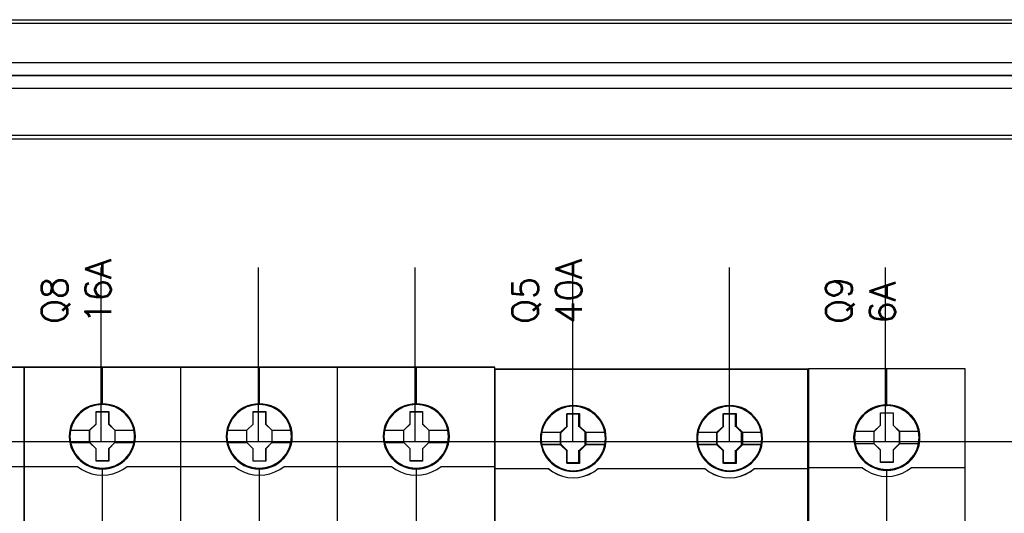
# Model space of a CAD drawing. Extents: x -543332 to -323966, y -9028 to 137422.
# Tile 86 of 250: x -448804 to -447674, y 26090 to 26657. Entities that reach past the tile are written whole.
import ezdxf

# ---------------------------------------------------------------- set-up
doc = ezdxf.new("R2010")
doc.units = 0
doc.header["$MEASUREMENT"] = 0
doc.layers.get('0').update_dxf_attribs({"color": 8})
doc.layers.add('45', color=8, linetype='Continuous')
doc.layers.add('50', color=7, linetype='Continuous')
doc.styles.get("Standard").update_dxf_attribs({"font": 'txt', "bigfont": 'BIGFONT.SHX'})

# ---------------------------------------------------------------- blocks, each defined once
blk = doc.blocks.new('*U1079')
at = {"layer": '50', "color": 7}
blk.add_lwpolyline([(59.825943, -229.100851), (387.918232, -229.100851), (387.918232, -242.79966), (59.825943, -242.79966), (59.825943, -229.100851)], dxfattribs=at)
blk.add_lwpolyline([(60.239505, -229.513961), (387.507321, -229.513961), (387.507321, -242.386551), (60.239505, -242.386551), (60.239505, -229.513961)], close=True, dxfattribs=at)
blk = doc.blocks.new('*U1080')
at = {"layer": '50', "color": 7}
for points in [[(383.999821, -235.501397), (64.001505, -235.501397)], [(67.968952, -234.010496), (379.969373, -234.010496)]]:
    blk.add_lwpolyline(points, dxfattribs=at)
blk = doc.blocks.new('*U1090')
at = {"layer": '50', "color": 7}
for points in [[(64.001505, -235.498748), (383.999821, -235.498748)], [(379.969373, -236.992297), (67.968952, -236.992297)], [(379.969373, -236.992297), (67.968952, -236.992297)], [(61.983887, -277.514077), (386.017439, -277.514077)], [(379.969373, -236.992297), (67.968952, -236.992297)], [(61.983887, -277.514077), (386.017439, -277.514077)], [(151.864631, -277.556447), (151.864631, -257.54713)], [(169.926144, -277.556447), (169.926144, -257.54713)], [(187.900172, -277.556447), (187.900172, -257.54713)], [(205.961684, -277.556447), (205.961684, -257.54713)], [(223.935712, -277.556447), (223.935712, -257.54713)], [(241.848767, -277.556447), (241.848767, -257.54713)]]:
    blk.add_lwpolyline(points, dxfattribs=at)
blk = doc.blocks.new('*D1092')
at = {"layer": '45', "color": 7}
for points in [[(143.039331, -268.997671), (70.962948, -268.997671), (70.962948, -351.066058), (143.039331, -351.066058), (143.039331, -268.997671)], [(143.018122, -269.021504), (70.984156, -269.021504), (70.984156, -351.044873), (143.018122, -351.044873), (143.018122, -269.021504)]]:
    blk.add_lwpolyline(points, close=True, dxfattribs=at)
at = {"layer": '45', "color": 139}
blk.add_lwpolyline([(143.039331, -268.997671), (70.962948, -268.997671), (70.962948, -351.066058), (143.039331, -351.066058), (143.039331, -268.997671)], close=True, dxfattribs=at)
blk.add_lwpolyline([(136.817348, -280.360823), (143.039331, -280.360823)], dxfattribs=at)
blk = doc.blocks.new('*U1093')
at = {"layer": '45', "color": 7}
for points in [[(160.994099, -268.997671), (142.970404, -268.997671), (142.970404, -351.066058), (160.994099, -351.066058), (179.006647, -351.066058), (197.030342, -351.066058), (197.030342, -268.997671), (179.006647, -268.997671), (160.994099, -268.997671)], [(155.777561, -276.92619), (155.75518, -276.473), (155.682441, -276.025336), (155.525772, -275.594252), (155.346721, -275.179749), (155.111717, -274.787352), (154.831951, -274.439169), (154.501826, -274.118619), (154.132535, -273.842284), (153.763243, -273.599108), (153.332402, -273.416727), (152.901562, -273.289612), (152.442745, -273.206711), (151.989523, -273.179078), (151.530706, -273.206711), (151.088675, -273.289612), (150.641049, -273.416727), (150.226995, -273.599108), (149.835322, -273.842284), (149.47722, -274.118619), (149.141501, -274.439169), (148.872925, -274.787352), (148.632326, -275.179749), (148.430894, -275.594252), (148.313392, -276.025336), (148.223867, -276.473), (148.190295, -276.92619), (148.223867, -277.373854), (148.313392, -277.810465), (148.430894, -278.247075), (148.632326, -278.661579), (148.872925, -279.048449), (149.141501, -279.413212), (149.47722, -279.733762), (149.835322, -280.010097), (150.226995, -280.242219), (150.641049, -280.424601), (151.088675, -280.562769), (151.530706, -280.651196), (151.989523, -280.673303), (152.442745, -280.651196), (152.901562, -280.562769), (153.332402, -280.424601), (153.763243, -280.242219), (154.132535, -280.010097), (154.501826, -279.733762), (154.831951, -279.413212), (155.111717, -279.048449), (155.346721, -278.661579), (155.525772, -278.247075), (155.682441, -277.810465), (155.75518, -277.373854), (155.777561, -276.92619)], [(155.777561, -276.92619), (155.75518, -276.473), (155.682441, -276.025336), (155.525772, -275.594252), (155.346721, -275.179749), (155.111717, -274.787352), (154.831951, -274.439169), (154.501826, -274.118619), (154.132535, -273.842284), (153.763243, -273.599108), (153.332402, -273.416727), (152.901562, -273.289612), (152.442745, -273.206711), (151.989523, -273.179078), (151.530706, -273.206711), (151.088675, -273.289612), (150.641049, -273.416727), (150.226995, -273.599108), (149.835322, -273.842284), (149.47722, -274.118619), (149.141501, -274.439169), (148.872925, -274.787352), (148.632326, -275.179749), (148.430894, -275.594252), (148.313392, -276.025336), (148.223867, -276.473), (148.190295, -276.92619), (148.223867, -277.373854), (148.313392, -277.810465), (148.430894, -278.247075), (148.632326, -278.661579), (148.872925, -279.048449), (149.141501, -279.413212), (149.47722, -279.733762), (149.835322, -280.010097), (150.226995, -280.242219), (150.641049, -280.424601), (151.088675, -280.562769), (151.530706, -280.651196), (151.989523, -280.673303), (152.442745, -280.651196), (152.901562, -280.562769), (153.332402, -280.424601), (153.763243, -280.242219), (154.132535, -280.010097), (154.501826, -279.733762), (154.831951, -279.413212), (155.111717, -279.048449), (155.346721, -278.661579), (155.525772, -278.247075), (155.682441, -277.810465), (155.75518, -277.373854), (155.777561, -276.92619)], [(173.788704, -276.931487), (173.766322, -276.478296), (173.69358, -276.030632), (173.536905, -275.599548), (173.357847, -275.185045), (173.122834, -274.792648), (172.843057, -274.444465), (172.51292, -274.123916), (172.149209, -273.842053), (171.774308, -273.604404), (171.343451, -273.422023), (170.912594, -273.294908), (170.453759, -273.212008), (170.00052, -273.184374), (169.54728, -273.212008), (169.099637, -273.294908), (168.651993, -273.422023), (168.237923, -273.604404), (167.846234, -273.842053), (167.488119, -274.123916), (167.152387, -274.444465), (166.889396, -274.792648), (166.643192, -275.185045), (166.447348, -275.599548), (166.324246, -276.030632), (166.234717, -276.478296), (166.206739, -276.931487), (166.234717, -277.379151), (166.324246, -277.815761), (166.447348, -278.252372), (166.643192, -278.666875), (166.889396, -279.053745), (167.152387, -279.418508), (167.488119, -279.739058), (167.846234, -280.015394), (168.237923, -280.247516), (168.651993, -280.429897), (169.099637, -280.568065), (169.54728, -280.656493), (170.00052, -280.678599), (170.453759, -280.656493), (170.912594, -280.568065), (171.343451, -280.429897), (171.774308, -280.247516), (172.149209, -280.015394), (172.51292, -279.739058), (172.843057, -279.418508), (173.122834, -279.053745), (173.357847, -278.666875), (173.536905, -278.252372), (173.69358, -277.815761), (173.766322, -277.379151), (173.788704, -276.931487)], [(173.788704, -276.931487), (173.766322, -276.478296), (173.69358, -276.030632), (173.536905, -275.599548), (173.357847, -275.185045), (173.122834, -274.792648), (172.843057, -274.444465), (172.51292, -274.123916), (172.149209, -273.842053), (171.774308, -273.604404), (171.343451, -273.422023), (170.912594, -273.294908), (170.453759, -273.212008), (170.00052, -273.184374), (169.54728, -273.212008), (169.099637, -273.294908), (168.651993, -273.422023), (168.237923, -273.604404), (167.846234, -273.842053), (167.488119, -274.123916), (167.152387, -274.444465), (166.889396, -274.792648), (166.643192, -275.185045), (166.447348, -275.599548), (166.324246, -276.030632), (166.234717, -276.478296), (166.206739, -276.931487), (166.234717, -277.379151), (166.324246, -277.815761), (166.447348, -278.252372), (166.643192, -278.666875), (166.889396, -279.053745), (167.152387, -279.418508), (167.488119, -279.739058), (167.846234, -280.015394), (168.237923, -280.247516), (168.651993, -280.429897), (169.099637, -280.568065), (169.54728, -280.656493), (170.00052, -280.678599), (170.453759, -280.656493), (170.912594, -280.568065), (171.343451, -280.429897), (171.774308, -280.247516), (172.149209, -280.015394), (172.51292, -279.739058), (172.843057, -279.418508), (173.122834, -279.053745), (173.357847, -278.666875), (173.536905, -278.252372), (173.69358, -277.815761), (173.766322, -277.379151), (173.788704, -276.931487)], [(173.772798, -276.930163), (173.75051, -276.479054), (173.678073, -276.033446), (173.522055, -275.604343), (173.343749, -275.191743), (173.109722, -274.801149), (172.831118, -274.454565), (172.502366, -274.135488), (172.140182, -273.854921), (171.766853, -273.618364), (171.337804, -273.43682), (170.908755, -273.310289), (170.451845, -273.22777), (170.000508, -273.200263), (169.54917, -273.22777), (169.103405, -273.310289), (168.657639, -273.43682), (168.245306, -273.618364), (167.855262, -273.854921), (167.498649, -274.135488), (167.164325, -274.454565), (166.902438, -274.801149), (166.657267, -275.191743), (166.462245, -275.604343), (166.339659, -276.033446), (166.250506, -276.479054), (166.222646, -276.930163), (166.250506, -277.37577), (166.339659, -277.810375), (166.462245, -278.24498), (166.657267, -278.657579), (166.902438, -279.042672), (167.164325, -279.40576), (167.498649, -279.724837), (167.855262, -279.999903), (168.245306, -280.230959), (168.657639, -280.412503), (169.103405, -280.550036), (169.54917, -280.638057), (170.000508, -280.660062), (170.451845, -280.638057), (170.908755, -280.550036), (171.337804, -280.412503), (171.766853, -280.230959), (172.140182, -279.999903), (172.502366, -279.724837), (172.831118, -279.40576), (173.109722, -279.042672), (173.343749, -278.657579), (173.522055, -278.24498), (173.678073, -277.810375), (173.75051, -277.37577), (173.772798, -276.930163)], [(191.8078, -276.92619), (191.785411, -276.473), (191.712646, -276.025336), (191.555922, -275.594252), (191.376809, -275.179749), (191.141723, -274.787352), (190.861859, -274.439169), (190.531619, -274.118619), (190.162198, -273.842284), (189.792777, -273.599108), (189.361787, -273.416727), (188.930796, -273.289612), (188.471818, -273.206711), (188.018438, -273.179078), (187.559461, -273.206711), (187.117275, -273.289612), (186.669493, -273.416727), (186.255294, -273.599108), (185.863484, -273.842284), (185.505258, -274.118619), (185.16942, -274.439169), (184.906348, -274.787352), (184.660068, -275.179749), (184.458565, -275.594252), (184.341022, -276.025336), (184.251466, -276.473), (184.217882, -276.92619), (184.251466, -277.373854), (184.341022, -277.810465), (184.458565, -278.247075), (184.660068, -278.661579), (184.906348, -279.048449), (185.16942, -279.413212), (185.505258, -279.733762), (185.863484, -280.010097), (186.255294, -280.242219), (186.669493, -280.424601), (187.117275, -280.562769), (187.559461, -280.651196), (188.018438, -280.673303), (188.471818, -280.651196), (188.930796, -280.562769), (189.361787, -280.424601), (189.792777, -280.242219), (190.162198, -280.010097), (190.531619, -279.733762), (190.861859, -279.413212), (191.141723, -279.048449), (191.376809, -278.661579), (191.555922, -278.247075), (191.712646, -277.810465), (191.785411, -277.373854), (191.8078, -276.92619)], [(191.8078, -276.92619), (191.785411, -276.473), (191.712646, -276.025336), (191.555922, -275.594252), (191.376809, -275.179749), (191.141723, -274.787352), (190.861859, -274.439169), (190.531619, -274.118619), (190.162198, -273.842284), (189.792777, -273.599108), (189.361787, -273.416727), (188.930796, -273.289612), (188.471818, -273.206711), (188.018438, -273.179078), (187.559461, -273.206711), (187.117275, -273.289612), (186.669493, -273.416727), (186.255294, -273.599108), (185.863484, -273.842284), (185.505258, -274.118619), (185.16942, -274.439169), (184.906348, -274.787352), (184.660068, -275.179749), (184.458565, -275.594252), (184.341022, -276.025336), (184.251466, -276.473), (184.217882, -276.92619), (184.251466, -277.373854), (184.341022, -277.810465), (184.458565, -278.247075), (184.660068, -278.661579), (184.906348, -279.048449), (185.16942, -279.413212), (185.505258, -279.733762), (185.863484, -280.010097), (186.255294, -280.242219), (186.669493, -280.424601), (187.117275, -280.562769), (187.559461, -280.651196), (188.018438, -280.673303), (188.471818, -280.651196), (188.930796, -280.562769), (189.361787, -280.424601), (189.792777, -280.242219), (190.162198, -280.010097), (190.531619, -279.733762), (190.861859, -279.413212), (191.141723, -279.048449), (191.376809, -278.661579), (191.555922, -278.247075), (191.712646, -277.810465), (191.785411, -277.373854), (191.8078, -276.92619)], [(191.789243, -276.924866), (191.766963, -276.473758), (191.694554, -276.02815), (191.538596, -275.599047), (191.360359, -275.186447), (191.126423, -274.795853), (190.847927, -274.449269), (190.519302, -274.130192), (190.151688, -273.855126), (189.784074, -273.613067), (189.35519, -273.431524), (188.926307, -273.304993), (188.469574, -273.222473), (188.018411, -273.194967), (187.561678, -273.222473), (187.121655, -273.304993), (186.676062, -273.431524), (186.263888, -273.613067), (185.873994, -273.855126), (185.51752, -274.130192), (185.183325, -274.449269), (184.921539, -274.795853), (184.676463, -275.186447), (184.475946, -275.599047), (184.358977, -276.02815), (184.269859, -276.473758), (184.236439, -276.924866), (184.269859, -277.370474), (184.358977, -277.805079), (184.475946, -278.239684), (184.676463, -278.652283), (184.921539, -279.037376), (185.183325, -279.400464), (185.51752, -279.719541), (185.873994, -279.994607), (186.263888, -280.225663), (186.676062, -280.407206), (187.121655, -280.54474), (187.561678, -280.632761), (188.018411, -280.654766), (188.469574, -280.632761), (188.926307, -280.54474), (189.35519, -280.407206), (189.784074, -280.225663), (190.151688, -279.994607), (190.519302, -279.719541), (190.847927, -279.400464), (191.126423, -279.037376), (191.360359, -278.652283), (191.538596, -278.239684), (191.694554, -277.805079), (191.766963, -277.370474), (191.789243, -276.924866)], [(151.272889, -274.082092), (152.717195, -274.082092), (152.717195, -275.498726), (153.439347, -276.207043), (153.439347, -277.629211), (152.717195, -278.348596), (152.717195, -279.759696), (151.272889, -279.759696), (151.272889, -278.348596), (150.533811, -277.629211), (150.533811, -276.207043), (151.272889, -275.498726), (151.272889, -274.082092)], [(151.272889, -274.082092), (152.717195, -274.082092), (152.717195, -274.082092), (152.717195, -275.498726), (152.717195, -275.498726), (153.439347, -276.207043), (153.439347, -276.207043), (153.439347, -277.629211), (153.439347, -277.629211), (152.717195, -278.348596), (152.717195, -278.348596), (152.717195, -279.759696), (152.717195, -279.759696), (151.272889, -279.759696), (151.272889, -279.759696), (151.272889, -278.348596), (151.272889, -278.348596), (150.533811, -277.629211), (150.533811, -277.629211), (150.533811, -276.207043), (150.533811, -276.207043), (151.272889, -275.498726), (151.272889, -275.498726), (151.272889, -274.082092), (151.272889, -274.082092)], [(151.282006, -274.097981), (152.707862, -274.097981), (152.707862, -275.506686), (153.42079, -276.211039), (153.42079, -277.625247), (152.707862, -278.340605), (152.707862, -279.743807), (151.282006, -279.743807), (151.282006, -278.340605), (150.552368, -277.625247), (150.552368, -276.211039), (151.282006, -275.506686), (151.282006, -274.097981)], [(169.291396, -274.082092), (170.73455, -274.082092), (170.73455, -275.504201), (171.45049, -276.212488), (171.45049, -277.634597), (170.73455, -278.353951), (170.73455, -279.764992), (169.291396, -279.764992), (169.291396, -278.353951), (168.552907, -277.634597), (168.552907, -276.212488), (169.291396, -275.504201), (169.291396, -274.082092)], [(169.291396, -274.082092), (170.73455, -274.082092), (170.73455, -274.082092), (170.73455, -275.504201), (170.73455, -275.504201), (171.45049, -276.212488), (171.45049, -276.212488), (171.45049, -277.634597), (171.45049, -277.634597), (170.73455, -278.353951), (170.73455, -278.353951), (170.73455, -279.764992), (170.73455, -279.764992), (169.291396, -279.764992), (169.291396, -279.764992), (169.291396, -278.353951), (169.291396, -278.353951), (168.552907, -277.634597), (168.552907, -277.634597), (168.552907, -276.212488), (168.552907, -276.212488), (169.291396, -275.504201), (169.291396, -275.504201), (169.291396, -274.082092), (169.291396, -274.082092)], [(169.299194, -274.097981), (170.726504, -274.097981), (170.726504, -275.512137), (171.434584, -276.216464), (171.434584, -277.63062), (170.726504, -278.345952), (170.726504, -279.749104), (169.299194, -279.749104), (169.299194, -278.345952), (168.568813, -277.63062), (168.568813, -276.216464), (169.299194, -275.512137), (169.299194, -274.097981)], [(187.302203, -274.082092), (188.745357, -274.082092), (188.745357, -275.498726), (189.466935, -276.207043), (189.466935, -277.629211), (188.745357, -278.348596), (188.745357, -279.759696), (187.302203, -279.759696), (187.302203, -278.348596), (186.569352, -277.629211), (186.569352, -276.207043), (187.302203, -275.498726), (187.302203, -274.082092)], [(187.302203, -274.082092), (188.745357, -274.082092), (188.745357, -274.082092), (188.745357, -275.498726), (188.745357, -275.498726), (189.466935, -276.207043), (189.466935, -276.207043), (189.466935, -277.629211), (189.466935, -277.629211), (188.745357, -278.348596), (188.745357, -278.348596), (188.745357, -279.759696), (188.745357, -279.759696), (187.302203, -279.759696), (187.302203, -279.759696), (187.302203, -278.348596), (187.302203, -278.348596), (186.569352, -277.629211), (186.569352, -277.629211), (186.569352, -276.207043), (186.569352, -276.207043), (187.302203, -275.498726), (187.302203, -275.498726), (187.302203, -274.082092), (187.302203, -274.082092)], [(187.310064, -274.097981), (188.737373, -274.097981), (188.737373, -275.506686), (189.451028, -276.211039), (189.451028, -277.625247), (188.737373, -278.340605), (188.737373, -279.743807), (187.310064, -279.743807), (187.310064, -278.340605), (186.585258, -277.625247), (186.585258, -276.211039), (187.310064, -275.506686), (187.310064, -274.097981)]]:
    blk.add_lwpolyline(points, close=True, dxfattribs=at)
at = {"layer": '45', "color": 139}
for points in [[(160.994099, -268.997671), (142.970404, -268.997671), (142.970404, -351.066058), (160.994099, -351.066058), (179.006647, -351.066058), (197.030342, -351.066058), (197.030342, -268.997671), (179.006647, -268.997671), (160.994099, -268.997671)], [(161.001166, -269.016208), (142.988961, -269.016208), (142.988961, -351.05017), (161.001166, -351.05017), (179.002231, -351.05017), (197.014436, -351.05017), (197.014436, -269.016208), (179.002231, -269.016208), (161.001166, -269.016208)], [(155.695379, -276.919455), (155.622603, -276.201061), (155.41547, -275.515823), (155.07398, -274.88032), (154.614929, -274.322183), (154.049512, -273.874568), (153.40572, -273.537476), (152.705946, -273.327483), (151.98378, -273.26117), (151.261614, -273.327483), (150.573036, -273.537476), (149.929245, -273.874568), (149.363828, -274.322183), (148.904776, -274.88032), (148.563287, -275.515823), (148.344957, -276.201061), (148.277779, -276.919455), (148.344957, -277.632323), (148.563287, -278.323087), (148.904776, -278.947538), (149.363828, -279.505675), (149.929245, -279.958816), (150.573036, -280.295909), (151.261614, -280.511427), (151.98378, -280.583266), (152.705946, -280.511427), (153.40572, -280.295909), (154.049512, -279.958816), (154.614929, -279.505675), (155.07398, -278.947538), (155.41547, -278.323087), (155.622603, -277.632323), (155.695379, -276.919455)], [(155.700681, -276.919455), (155.627908, -276.201061), (155.420783, -275.515823), (155.073709, -274.885847), (154.609078, -274.327709), (154.054879, -273.874568), (153.411113, -273.543002), (152.711368, -273.327483), (151.98923, -273.26117), (151.267093, -273.327483), (150.567347, -273.543002), (149.929179, -273.874568), (149.369382, -274.327709), (148.899153, -274.885847), (148.557677, -275.515823), (148.350552, -276.201061), (148.277779, -276.919455), (148.350552, -277.632323), (148.557677, -278.323087), (148.899153, -278.953064), (149.369382, -279.511201), (149.929179, -279.964342), (150.567347, -280.301435), (151.267093, -280.511427), (151.98923, -280.583266), (152.711368, -280.511427), (153.411113, -280.301435), (154.054879, -279.964342), (154.609078, -279.511201), (155.073709, -278.953064), (155.420783, -278.323087), (155.627908, -277.632323), (155.700681, -276.919455)], [(173.711824, -276.919455), (173.633481, -276.201061), (173.42643, -275.515823), (173.085076, -274.885847), (172.626207, -274.327709), (172.061014, -273.874568), (171.417478, -273.543002), (170.723578, -273.327483), (169.996102, -273.26117), (169.274223, -273.327483), (168.585919, -273.543002), (167.942383, -273.874568), (167.37719, -274.327709), (166.918321, -274.885847), (166.576967, -275.515823), (166.36432, -276.201061), (166.291573, -276.919455), (166.36432, -277.632323), (166.576967, -278.323087), (166.918321, -278.953064), (167.37719, -279.511201), (167.942383, -279.964342), (168.585919, -280.301435), (169.274223, -280.511427), (169.996102, -280.583266), (170.723578, -280.511427), (171.417478, -280.301435), (172.061014, -279.964342), (172.626207, -279.511201), (173.085076, -278.953064), (173.42643, -278.323087), (173.633481, -277.632323), (173.711824, -276.919455)], [(173.711824, -276.924751), (173.639076, -276.206357), (173.432026, -275.521119), (173.085076, -274.885617), (172.620611, -274.32748), (172.06661, -273.874338), (171.423074, -273.542772), (170.723578, -273.33278), (170.001698, -273.266466), (169.279819, -273.33278), (168.580323, -273.542772), (167.942383, -273.874338), (167.382786, -274.32748), (166.918321, -274.885617), (166.571371, -275.521119), (166.36432, -276.206357), (166.291573, -276.924751), (166.36432, -277.63762), (166.571371, -278.328384), (166.918321, -278.952834), (167.382786, -279.510971), (167.942383, -279.964112), (168.580323, -280.301205), (169.279819, -280.516723), (170.001698, -280.588563), (170.723578, -280.516723), (171.423074, -280.301205), (172.06661, -279.964112), (172.620611, -279.510971), (173.085076, -278.952834), (173.432026, -278.328384), (173.639076, -277.63762), (173.711824, -276.924751)], [(191.722967, -276.924751), (191.650219, -276.206357), (191.443168, -275.521119), (191.101814, -274.885617), (190.631753, -274.32748), (190.077753, -273.874338), (189.434216, -273.542772), (188.734721, -273.33278), (188.012841, -273.266466), (187.290961, -273.33278), (186.591465, -273.542772), (185.953525, -273.874338), (185.393929, -274.32748), (184.929463, -274.885617), (184.582514, -275.521119), (184.375463, -276.206357), (184.302715, -276.924751), (184.375463, -277.63762), (184.582514, -278.328384), (184.929463, -278.952834), (185.393929, -279.510971), (185.953525, -279.964112), (186.591465, -280.301205), (187.290961, -280.516723), (188.012841, -280.588563), (188.734721, -280.516723), (189.434216, -280.301205), (190.077753, -279.964112), (190.631753, -279.510971), (191.101814, -278.952834), (191.443168, -278.328384), (191.650219, -277.63762), (191.722967, -276.924751)], [(191.722967, -276.919455), (191.64462, -276.201061), (191.437561, -275.515823), (191.096194, -274.885847), (190.637306, -274.327709), (190.072091, -273.874568), (189.42853, -273.543002), (188.734602, -273.327483), (188.012694, -273.26117), (187.285189, -273.327483), (186.596858, -273.543002), (185.953297, -273.874568), (185.388082, -274.327709), (184.929194, -274.885847), (184.587827, -275.515823), (184.375172, -276.201061), (184.308017, -276.919455), (184.375172, -277.632323), (184.587827, -278.323087), (184.929194, -278.953064), (185.388082, -279.511201), (185.953297, -279.964342), (186.596858, -280.301435), (187.285189, -280.511427), (188.012694, -280.583266), (188.734602, -280.511427), (189.42853, -280.301435), (190.072091, -279.964342), (190.637306, -279.511201), (191.096194, -278.953064), (191.437561, -278.323087), (191.64462, -277.632323), (191.722967, -276.919455)]]:
    blk.add_lwpolyline(points, close=True, dxfattribs=at)
for points in [[(151.970673, -268.997671), (151.970673, -273.2903)], [(160.984197, -287.81003), (160.984197, -268.997671)], [(169.984467, -268.997671), (169.984467, -273.2903)], [(178.984736, -287.81003), (178.984736, -268.997671)], [(187.995609, -268.997671), (187.995609, -273.2903)], [(142.970404, -280.366119), (149.179131, -280.366119)], [(149.142017, -280.366119), (149.646418, -280.719393), (150.19005, -281.00429), (150.772913, -281.215115), (151.372589, -281.346168), (151.989079, -281.380355), (152.605569, -281.346168), (153.21085, -281.215115), (153.788108, -281.00429), (154.33174, -280.719393), (154.841746, -280.366119)], [(151.970673, -280.559433), (151.970673, -287.81003)], [(154.807282, -280.366119), (167.190274, -280.366119)], [(167.153159, -280.366119), (167.657587, -280.719393), (168.201248, -281.00429), (168.784142, -281.215115), (169.38385, -281.346168), (170.000373, -281.380355), (170.616895, -281.346168), (171.216604, -281.215115), (171.799498, -281.00429), (172.343159, -280.719393), (172.847586, -280.366119)], [(169.984467, -280.559433), (169.984467, -287.81003)], [(172.813123, -280.366119), (185.196115, -280.366119)], [(185.159, -280.366119), (185.669005, -280.719393), (186.212637, -281.00429), (186.789896, -281.215115), (187.395177, -281.346168), (188.011667, -281.380355), (188.628156, -281.346168), (189.227833, -281.215115), (189.805092, -281.00429), (190.354328, -280.719393), (190.858729, -280.366119)], [(187.995609, -280.559433), (187.995609, -287.81003)], [(190.824265, -280.366119), (197.030342, -280.366119)]]:
    blk.add_lwpolyline(points, dxfattribs=at)
at = {"layer": '45', "color": 59}
blk.add_lwpolyline([(160.984197, -287.81003), (160.984197, -268.997671)], dxfattribs=at)
blk.add_lwpolyline([(155.761655, -276.924866), (155.739368, -276.473758), (155.666933, -276.02815), (155.510921, -275.599047), (155.332621, -275.186447), (155.098603, -274.795853), (154.820009, -274.449269), (154.491269, -274.130192), (154.123526, -273.855126), (153.755782, -273.613067), (153.326749, -273.431524), (152.897715, -273.304993), (152.440821, -273.222473), (151.9895, -273.194967), (151.532607, -273.222473), (151.092429, -273.304993), (150.64668, -273.431524), (150.234361, -273.613067), (149.84433, -273.855126), (149.487731, -274.130192), (149.153419, -274.449269), (148.885969, -274.795853), (148.646379, -275.186447), (148.445791, -275.599047), (148.328782, -276.02815), (148.239632, -276.473758), (148.206201, -276.924866), (148.239632, -277.370474), (148.328782, -277.805079), (148.445791, -278.239684), (148.646379, -278.652283), (148.885969, -279.037376), (149.153419, -279.400464), (149.487731, -279.719541), (149.84433, -279.994607), (150.234361, -280.225663), (150.64668, -280.407206), (151.092429, -280.54474), (151.532607, -280.632761), (151.9895, -280.654766), (152.440821, -280.632761), (152.897715, -280.54474), (153.326749, -280.407206), (153.755782, -280.225663), (154.123526, -279.994607), (154.491269, -279.719541), (154.820009, -279.400464), (155.098603, -279.037376), (155.332621, -278.652283), (155.510921, -278.239684), (155.666933, -277.805079), (155.739368, -277.370474), (155.761655, -276.924866)], close=True, dxfattribs=at)
at = {"layer": '45', "color": 7}
for points in [[(148.261873, -276.192657), (150.570926, -276.192657)], [(153.402233, -276.192657), (155.705983, -276.192657)], [(166.278317, -276.197953), (168.58737, -276.197953)], [(171.413375, -276.197953), (173.717126, -276.197953)], [(184.292111, -276.192657), (186.603815, -276.192657)], [(189.432471, -276.192657), (191.733571, -276.192657)], [(148.261873, -277.606761), (150.570926, -277.606761)], [(153.402233, -277.606761), (155.705983, -277.606761)], [(166.278317, -277.612058), (168.58737, -277.612058)], [(171.413375, -277.612058), (173.717126, -277.612058)], [(184.292111, -277.606761), (186.603815, -277.606761)], [(189.432471, -277.606761), (191.733571, -277.606761)]]:
    blk.add_lwpolyline(points, dxfattribs=at)
blk = doc.blocks.new('*U1094')
at = {"layer": '45', "color": 139}
for points in [[(197.014436, -269.156559), (197.014436, -351.863147)], [(197.014436, -269.156559), (232.970445, -269.156559)], [(232.901518, -269.156559), (232.901518, -351.863147)], [(205.290972, -274.338961), (206.749042, -274.338961)], [(205.290972, -275.811325), (205.290972, -274.338961)], [(206.680115, -275.811325), (206.680115, -274.338961)], [(223.235839, -274.338961), (224.691258, -274.338961)], [(223.235839, -275.811325), (223.235839, -274.338961)], [(224.622331, -275.811325), (224.622331, -274.338961)], [(202.364228, -276.428341), (204.665327, -276.428341)], [(204.5964, -276.497192), (205.359899, -275.742474)], [(204.5964, -277.887464), (204.5964, -276.428341)], [(207.454218, -276.497192), (206.680115, -275.742474)], [(207.385291, -276.428341), (209.673135, -276.428341)], [(207.385291, -277.887464), (207.385291, -276.428341)], [(220.309094, -276.428341), (222.59959, -276.428341)], [(222.530663, -276.497192), (223.304766, -275.742474)], [(222.530663, -277.887464), (222.530663, -276.428341)], [(225.401736, -276.497192), (224.622331, -275.742474)], [(225.332809, -276.428341), (227.618002, -276.428341)], [(225.332809, -277.887464), (225.332809, -276.428341)], [(202.364228, -277.818612), (204.665327, -277.818612)], [(204.5964, -277.818612), (205.359899, -278.591868)], [(207.454218, -277.818612), (206.680115, -278.591868)], [(207.385291, -277.818612), (209.673135, -277.818612)], [(220.309094, -277.818612), (222.59959, -277.818612)], [(222.530663, -277.818612), (223.304766, -278.591868)], [(225.401736, -277.818612), (224.622331, -278.591868)], [(225.332809, -277.818612), (227.618002, -277.818612)], [(205.290972, -279.98214), (205.290972, -278.523017)], [(206.680115, -279.98214), (206.680115, -278.523017)], [(223.235839, -279.98214), (223.235839, -278.523017)], [(224.622331, -279.98214), (224.622331, -278.523017)], [(205.290972, -279.913288), (206.749042, -279.913288)], [(223.235839, -279.913288), (224.691258, -279.913288)], [(197.014436, -280.617692), (203.233768, -280.617692)], [(203.164841, -280.617692), (203.681918, -280.99166), (204.221477, -281.276587), (204.794758, -281.502155), (205.413003, -281.632747), (206.025627, -281.674299), (206.632631, -281.632747), (207.239635, -281.502155), (207.818537, -281.276587), (208.369337, -280.99166), (208.875173, -280.617692)], [(203.180747, -280.622989), (203.680991, -280.984866), (204.231821, -281.281487), (204.799514, -281.506919), (205.412173, -281.637432), (206.01921, -281.684891), (206.64311, -281.637432), (207.255769, -281.506919), (207.834703, -281.281487), (208.368671, -280.984866), (208.885778, -280.622989)], [(208.806247, -280.617692), (221.178634, -280.617692)], [(221.109707, -280.617692), (221.615309, -280.99166), (222.165853, -281.276587), (222.744486, -281.502155), (223.351208, -281.632747), (223.95793, -281.674299), (224.575888, -281.632747), (225.188228, -281.502155), (225.766861, -281.276587), (226.300552, -280.99166), (226.817389, -280.617692)], [(221.120311, -280.622989), (221.625969, -280.984866), (222.165338, -281.281487), (222.744035, -281.506919), (223.356443, -281.637432), (223.963232, -281.684891), (224.586876, -281.637432), (225.199284, -281.506919), (225.766745, -281.281487), (226.311731, -280.984866), (226.817389, -280.622989)], [(226.751113, -280.617692), (232.970445, -280.617692)]]:
    blk.add_lwpolyline(points, dxfattribs=at)
at = {"layer": '45', "color": 59}
blk.add_lwpolyline([(197.046248, -288.117053), (197.046248, -280.651925), (197.046248, -269.190985), (232.935982, -269.190985), (232.935982, -280.651925), (232.935982, -288.117053)], dxfattribs=at)
at = {"layer": '45', "color": 7}
for points in [[(209.808338, -277.165847), (209.780325, -276.712857), (209.707489, -276.259866), (209.556215, -275.829246), (209.38253, -275.409811), (209.141611, -275.018338), (208.867077, -274.666012), (208.530912, -274.341649), (208.166734, -274.062025), (207.802555, -273.815956), (207.365541, -273.625812), (206.934129, -273.497186), (206.480307, -273.418891), (206.026484, -273.390929), (205.578265, -273.418891), (205.124442, -273.497186), (204.681825, -273.625812), (204.267222, -273.815956), (203.880632, -274.062025), (203.527659, -274.341649), (203.191494, -274.666012), (202.928165, -275.018338), (202.687247, -275.409811), (202.491151, -275.829246), (202.367891, -276.259866), (202.278247, -276.712857), (202.250233, -277.165847), (202.278247, -277.618837), (202.367891, -278.060642), (202.491151, -278.496855), (202.687247, -278.910698), (202.928165, -279.307763), (203.191494, -279.671274), (203.527659, -279.990045), (203.880632, -280.275261), (204.267222, -280.510145), (204.681825, -280.689104), (205.124442, -280.828915), (205.578265, -280.918395), (206.026484, -280.940765), (206.480307, -280.918395), (206.934129, -280.828915), (207.365541, -280.689104), (207.802555, -280.510145), (208.166734, -280.275261), (208.530912, -279.990045), (208.867077, -279.671274), (209.141611, -279.307763), (209.38253, -278.910698), (209.556215, -278.496855), (209.707489, -278.060642), (209.780325, -277.618837), (209.808338, -277.165847)], [(209.808338, -277.165847), (209.780325, -276.712857), (209.707489, -276.259866), (209.556215, -275.829246), (209.38253, -275.409811), (209.141611, -275.018338), (208.867077, -274.666012), (208.530912, -274.341649), (208.166734, -274.062025), (207.802555, -273.815956), (207.365541, -273.625812), (206.934129, -273.497186), (206.480307, -273.418891), (206.026484, -273.390929), (205.578265, -273.418891), (205.124442, -273.497186), (204.681825, -273.625812), (204.267222, -273.815956), (203.880632, -274.062025), (203.527659, -274.341649), (203.191494, -274.666012), (202.928165, -275.018338), (202.687247, -275.409811), (202.491151, -275.829246), (202.367891, -276.259866), (202.278247, -276.712857), (202.250233, -277.165847), (202.278247, -277.618837), (202.367891, -278.060642), (202.491151, -278.496855), (202.687247, -278.910698), (202.928165, -279.307763), (203.191494, -279.671274), (203.527659, -279.990045), (203.880632, -280.275261), (204.267222, -280.510145), (204.681825, -280.689104), (205.124442, -280.828915), (205.578265, -280.918395), (206.026484, -280.940765), (206.480307, -280.918395), (206.934129, -280.828915), (207.365541, -280.689104), (207.802555, -280.510145), (208.166734, -280.275261), (208.530912, -279.990045), (208.867077, -279.671274), (209.141611, -279.307763), (209.38253, -278.910698), (209.556215, -278.496855), (209.707489, -278.060642), (209.780325, -277.618837), (209.808338, -277.165847)], [(209.808338, -277.165847), (209.780325, -276.712857), (209.707489, -276.259866), (209.556215, -275.829246), (209.38253, -275.409811), (209.141611, -275.018338), (208.867077, -274.666012), (208.530912, -274.341649), (208.166734, -274.062025), (207.802555, -273.815956), (207.365541, -273.625812), (206.934129, -273.497186), (206.480307, -273.418891), (206.026484, -273.390929), (205.578265, -273.418891), (205.124442, -273.497186), (204.681825, -273.625812), (204.267222, -273.815956), (203.880632, -274.062025), (203.527659, -274.341649), (203.191494, -274.666012), (202.928165, -275.018338), (202.687247, -275.409811), (202.491151, -275.829246), (202.367891, -276.259866), (202.278247, -276.712857), (202.250233, -277.165847), (202.278247, -277.618837), (202.367891, -278.060642), (202.491151, -278.496855), (202.687247, -278.910698), (202.928165, -279.307763), (203.191494, -279.671274), (203.527659, -279.990045), (203.880632, -280.275261), (204.267222, -280.510145), (204.681825, -280.689104), (205.124442, -280.828915), (205.578265, -280.918395), (206.026484, -280.940765), (206.480307, -280.918395), (206.934129, -280.828915), (207.365541, -280.689104), (207.802555, -280.510145), (208.166734, -280.275261), (208.530912, -279.990045), (208.867077, -279.671274), (209.141611, -279.307763), (209.38253, -278.910698), (209.556215, -278.496855), (209.707489, -278.060642), (209.780325, -277.618837), (209.808338, -277.165847)], [(227.73995, -277.165847), (227.717538, -276.712857), (227.644699, -276.259866), (227.493419, -275.829246), (227.314124, -275.409811), (227.078799, -275.018338), (226.793048, -274.666012), (226.462473, -274.341649), (226.109486, -274.062025), (225.745293, -273.815956), (225.313864, -273.625812), (224.876832, -273.497186), (224.422992, -273.418891), (223.963548, -273.390929), (223.509708, -273.418891), (223.067073, -273.497186), (222.624438, -273.625812), (222.209819, -273.815956), (221.828817, -274.062025), (221.464624, -274.341649), (221.128446, -274.666012), (220.859503, -275.018338), (220.618575, -275.409811), (220.416868, -275.829246), (220.299206, -276.259866), (220.215161, -276.712857), (220.187147, -277.165847), (220.215161, -277.618837), (220.299206, -278.060642), (220.416868, -278.496855), (220.618575, -278.910698), (220.859503, -279.307763), (221.128446, -279.671274), (221.464624, -279.990045), (221.828817, -280.275261), (222.209819, -280.510145), (222.624438, -280.689104), (223.067073, -280.828915), (223.509708, -280.918395), (223.963548, -280.940765), (224.422992, -280.918395), (224.876832, -280.828915), (225.313864, -280.689104), (225.745293, -280.510145), (226.109486, -280.275261), (226.462473, -279.990045), (226.793048, -279.671274), (227.078799, -279.307763), (227.314124, -278.910698), (227.493419, -278.496855), (227.644699, -278.060642), (227.717538, -277.618837), (227.73995, -277.165847)], [(227.73995, -277.165847), (227.717538, -276.712857), (227.644699, -276.259866), (227.493419, -275.829246), (227.314124, -275.409811), (227.078799, -275.018338), (226.793048, -274.666012), (226.462473, -274.341649), (226.109486, -274.062025), (225.745293, -273.815956), (225.313864, -273.625812), (224.876832, -273.497186), (224.422992, -273.418891), (223.963548, -273.390929), (223.509708, -273.418891), (223.067073, -273.497186), (222.624438, -273.625812), (222.209819, -273.815956), (221.828817, -274.062025), (221.464624, -274.341649), (221.128446, -274.666012), (220.859503, -275.018338), (220.618575, -275.409811), (220.416868, -275.829246), (220.299206, -276.259866), (220.215161, -276.712857), (220.187147, -277.165847), (220.215161, -277.618837), (220.299206, -278.060642), (220.416868, -278.496855), (220.618575, -278.910698), (220.859503, -279.307763), (221.128446, -279.671274), (221.464624, -279.990045), (221.828817, -280.275261), (222.209819, -280.510145), (222.624438, -280.689104), (223.067073, -280.828915), (223.509708, -280.918395), (223.963548, -280.940765), (224.422992, -280.918395), (224.876832, -280.828915), (225.313864, -280.689104), (225.745293, -280.510145), (226.109486, -280.275261), (226.462473, -279.990045), (226.793048, -279.671274), (227.078799, -279.307763), (227.314124, -278.910698), (227.493419, -278.496855), (227.644699, -278.060642), (227.717538, -277.618837), (227.73995, -277.165847)], [(227.73995, -277.165847), (227.717538, -276.712857), (227.644699, -276.259866), (227.493419, -275.829246), (227.314124, -275.409811), (227.078799, -275.018338), (226.793048, -274.666012), (226.462473, -274.341649), (226.109486, -274.062025), (225.745293, -273.815956), (225.313864, -273.625812), (224.876832, -273.497186), (224.422992, -273.418891), (223.963548, -273.390929), (223.509708, -273.418891), (223.067073, -273.497186), (222.624438, -273.625812), (222.209819, -273.815956), (221.828817, -274.062025), (221.464624, -274.341649), (221.128446, -274.666012), (220.859503, -275.018338), (220.618575, -275.409811), (220.416868, -275.829246), (220.299206, -276.259866), (220.215161, -276.712857), (220.187147, -277.165847), (220.215161, -277.618837), (220.299206, -278.060642), (220.416868, -278.496855), (220.618575, -278.910698), (220.859503, -279.307763), (221.128446, -279.671274), (221.464624, -279.990045), (221.828817, -280.275261), (222.209819, -280.510145), (222.624438, -280.689104), (223.067073, -280.828915), (223.509708, -280.918395), (223.963548, -280.940765), (224.422992, -280.918395), (224.876832, -280.828915), (225.313864, -280.689104), (225.745293, -280.510145), (226.109486, -280.275261), (226.462473, -279.990045), (226.793048, -279.671274), (227.078799, -279.307763), (227.314124, -278.910698), (227.493419, -278.496855), (227.644699, -278.060642), (227.717538, -277.618837), (227.73995, -277.165847)], [(205.309158, -274.301888), (206.758512, -274.301888), (206.758512, -275.737411), (207.48603, -276.449565), (207.48603, -277.879481), (206.758512, -278.60285), (206.758512, -280.027158), (205.309158, -280.027158), (205.309158, -278.60285), (204.564588, -277.879481), (204.564588, -276.449565), (205.309158, -275.737411), (205.309158, -274.301888)], [(205.309158, -274.301888), (206.758512, -274.301888), (206.758512, -275.737411), (207.48603, -276.449565), (207.48603, -277.879481), (206.758512, -278.60285), (206.758512, -280.027158), (205.309158, -280.027158), (205.309158, -278.60285), (204.564588, -277.879481), (204.564588, -276.449565), (205.309158, -275.737411), (205.309158, -274.301888)], [(205.309158, -274.301888), (206.758512, -274.301888), (206.758512, -274.301888), (206.758512, -275.737411), (206.758512, -275.737411), (207.48603, -276.449565), (207.48603, -276.449565), (207.48603, -277.879481), (207.48603, -277.879481), (206.758512, -278.60285), (206.758512, -278.60285), (206.758512, -280.027158), (206.758512, -280.027158), (205.309158, -280.027158), (205.309158, -280.027158), (205.309158, -278.60285), (205.309158, -278.60285), (204.564588, -277.879481), (204.564588, -277.879481), (204.564588, -276.449565), (204.564588, -276.449565), (205.309158, -275.737411), (205.309158, -275.737411), (205.309158, -274.301888), (205.309158, -274.301888)], [(205.324755, -274.333665), (206.742543, -274.333665), (206.742543, -275.753253), (207.454218, -276.457501), (207.454218, -277.871544), (206.742543, -278.586883), (206.742543, -279.99538), (205.324755, -279.99538), (205.324755, -278.586883), (204.5964, -277.871544), (204.5964, -276.457501), (205.324755, -275.753253), (205.324755, -274.333665)], [(223.25374, -274.301888), (224.703283, -274.301888), (224.703283, -275.737411), (225.430897, -276.449565), (225.430897, -277.879481), (224.703283, -278.60285), (224.703283, -280.027158), (223.25374, -280.027158), (223.25374, -278.60285), (222.514757, -277.879481), (222.514757, -276.449565), (223.25374, -275.737411), (223.25374, -274.301888)], [(223.25374, -274.301888), (224.703283, -274.301888), (224.703283, -275.737411), (225.430897, -276.449565), (225.430897, -277.879481), (224.703283, -278.60285), (224.703283, -280.027158), (223.25374, -280.027158), (223.25374, -278.60285), (222.514757, -277.879481), (222.514757, -276.449565), (223.25374, -275.737411), (223.25374, -274.301888)], [(223.25374, -274.301888), (224.703283, -274.301888), (224.703283, -274.301888), (224.703283, -275.737411), (224.703283, -275.737411), (225.430897, -276.449565), (225.430897, -276.449565), (225.430897, -277.879481), (225.430897, -277.879481), (224.703283, -278.60285), (224.703283, -278.60285), (224.703283, -280.027158), (224.703283, -280.027158), (223.25374, -280.027158), (223.25374, -280.027158), (223.25374, -278.60285), (223.25374, -278.60285), (222.514757, -277.879481), (222.514757, -277.879481), (222.514757, -276.449565), (222.514757, -276.449565), (223.25374, -275.737411), (223.25374, -275.737411), (223.25374, -274.301888), (223.25374, -274.301888)], [(223.268757, -274.333665), (224.685356, -274.333665), (224.685356, -275.753253), (225.396434, -276.457501), (225.396434, -277.871544), (224.685356, -278.586883), (224.685356, -279.99538), (223.268757, -279.99538), (223.268757, -278.586883), (222.546569, -277.871544), (222.546569, -276.457501), (223.268757, -275.753253), (223.268757, -274.333665)]]:
    blk.add_lwpolyline(points, close=True, dxfattribs=at)
at = {"layer": '45', "color": 139}
for points in [[(209.773875, -277.167171), (209.746107, -276.718153), (209.67391, -276.269135), (209.523962, -275.842291), (209.3518, -275.426533), (209.112994, -275.038493), (208.840867, -274.689257), (208.50765, -274.367738), (208.146665, -274.090566), (207.78568, -273.846655), (207.352498, -273.658179), (206.924869, -273.53068), (206.475026, -273.453072), (206.025183, -273.425354), (205.580894, -273.453072), (205.131051, -273.53068), (204.692315, -273.658179), (204.281348, -273.846655), (203.898148, -274.090566), (203.54827, -274.367738), (203.215053, -274.689257), (202.954033, -275.038493), (202.715228, -275.426533), (202.520851, -275.842291), (202.398671, -276.269135), (202.309814, -276.718153), (202.282045, -277.167171), (202.309814, -277.616189), (202.398671, -278.05412), (202.520851, -278.486508), (202.715228, -278.896722), (202.954033, -279.290305), (203.215053, -279.650628), (203.54827, -279.966604), (203.898148, -280.249319), (204.281348, -280.482143), (204.692315, -280.659533), (205.131051, -280.798119), (205.580894, -280.886814), (206.025183, -280.908987), (206.475026, -280.886814), (206.924869, -280.798119), (207.352498, -280.659533), (207.78568, -280.482143), (208.146665, -280.249319), (208.50765, -279.966604), (208.840867, -279.650628), (209.112994, -279.290305), (209.3518, -278.896722), (209.523962, -278.486508), (209.67391, -278.05412), (209.746107, -277.616189), (209.773875, -277.167171)], [(209.752667, -277.167171), (209.719035, -276.624462), (209.601324, -276.109728), (209.41635, -275.611779), (209.152902, -275.152995), (208.850217, -274.733374), (208.469058, -274.358514), (208.026241, -274.034008), (207.572214, -273.787831), (207.067739, -273.597603), (206.552054, -273.485704), (206.025158, -273.44654), (205.487051, -273.485704), (204.971365, -273.597603), (204.472496, -273.787831), (204.007258, -274.034008), (203.581257, -274.358514), (203.216914, -274.733374), (202.897413, -275.152995), (202.63957, -275.611779), (202.454596, -276.109728), (202.336885, -276.624462), (202.303254, -277.167171), (202.336885, -277.6875), (202.454596, -278.213424), (202.63957, -278.705778), (202.897413, -279.170157), (203.216914, -279.589777), (203.581257, -279.975828), (204.007258, -280.289144), (204.472496, -280.552106), (204.971365, -280.736739), (205.487051, -280.848638), (206.025158, -280.887802), (206.552054, -280.848638), (207.067739, -280.736739), (207.572214, -280.552106), (208.026241, -280.289144), (208.469058, -279.975828), (208.850217, -279.589777), (209.152902, -279.170157), (209.41635, -278.705778), (209.601324, -278.213424), (209.719035, -277.6875), (209.752667, -277.167171)], [(209.734109, -277.161726), (209.661272, -276.440292), (209.459569, -275.752414), (209.106588, -275.109275), (208.652755, -274.550024), (208.086865, -274.091438), (207.448138, -273.744702), (206.747779, -273.526594), (206.025008, -273.465076), (205.302238, -273.526594), (204.607482, -273.744702), (203.968754, -274.091438), (203.41407, -274.550024), (202.949032, -275.109275), (202.607257, -275.752414), (202.394348, -276.440292), (202.327113, -277.161726), (202.394348, -277.88316), (202.607257, -278.582224), (202.949032, -279.214178), (203.41407, -279.779022), (203.968754, -280.2432), (204.607482, -280.584343), (205.302238, -280.791266), (206.025008, -280.863969), (206.747779, -280.791266), (207.448138, -280.584343), (208.086865, -280.2432), (208.652755, -279.779022), (209.106588, -279.214178), (209.459569, -278.582224), (209.661272, -277.88316), (209.734109, -277.161726)], [(227.708137, -277.167171), (227.685922, -276.718153), (227.613723, -276.269135), (227.46377, -275.842291), (227.286048, -275.426533), (227.052789, -275.038493), (226.769545, -274.689257), (226.44187, -274.367738), (226.091981, -274.090566), (225.730983, -273.846655), (225.30334, -273.658179), (224.870144, -273.53068), (224.420286, -273.453072), (223.964874, -273.425354), (223.515016, -273.453072), (223.076265, -273.53068), (222.637515, -273.658179), (222.226533, -273.846655), (221.848875, -274.090566), (221.487877, -274.367738), (221.154649, -274.689257), (220.888067, -275.038493), (220.649253, -275.426533), (220.449316, -275.842291), (220.332686, -276.269135), (220.249379, -276.718153), (220.22161, -277.167171), (220.249379, -277.616189), (220.332686, -278.05412), (220.449316, -278.486508), (220.649253, -278.896722), (220.888067, -279.290305), (221.154649, -279.650628), (221.487877, -279.966604), (221.848875, -280.249319), (222.226533, -280.482143), (222.637515, -280.659533), (223.076265, -280.798119), (223.515016, -280.886814), (223.964874, -280.908987), (224.420286, -280.886814), (224.870144, -280.798119), (225.30334, -280.659533), (225.730983, -280.482143), (226.091981, -280.249319), (226.44187, -279.966604), (226.769545, -279.650628), (227.052789, -279.290305), (227.286048, -278.896722), (227.46377, -278.486508), (227.613723, -278.05412), (227.685922, -277.616189), (227.708137, -277.167171)], [(227.678976, -277.167171), (227.645352, -276.624462), (227.527669, -276.109728), (227.342738, -275.611779), (227.096164, -275.152995), (226.76553, -274.733374), (226.401272, -274.358514), (225.975371, -274.034008), (225.515846, -273.787831), (225.017093, -273.597603), (224.495925, -273.485704), (223.957944, -273.44654), (223.431172, -273.485704), (222.915607, -273.597603), (222.41125, -273.787831), (221.957329, -274.034008), (221.525824, -274.358514), (221.150359, -274.733374), (220.830933, -275.152995), (220.584358, -275.611779), (220.38822, -276.109728), (220.281744, -276.624462), (220.24812, -277.167171), (220.281744, -277.6875), (220.38822, -278.213424), (220.584358, -278.705778), (220.830933, -279.170157), (221.150359, -279.589777), (221.525824, -279.975828), (221.957329, -280.289144), (222.41125, -280.552106), (222.915607, -280.736739), (223.431172, -280.848638), (223.957944, -280.887802), (224.495925, -280.848638), (225.017093, -280.736739), (225.515846, -280.552106), (225.975371, -280.289144), (226.401272, -279.975828), (226.76553, -279.589777), (227.096164, -279.170157), (227.342738, -278.705778), (227.527669, -278.213424), (227.645352, -277.6875), (227.678976, -277.167171)], [(227.673674, -277.161726), (227.600811, -276.440292), (227.387825, -275.752414), (227.040323, -275.109275), (226.580723, -274.550024), (226.031445, -274.091438), (225.392489, -273.744702), (224.691879, -273.526594), (223.963245, -273.465076), (223.245821, -273.526594), (222.550816, -273.744702), (221.91186, -274.091438), (221.345768, -274.550024), (220.886168, -275.109275), (220.538666, -275.752414), (220.32568, -276.440292), (220.264027, -277.161726), (220.32568, -277.88316), (220.538666, -278.582224), (220.886168, -279.214178), (221.345768, -279.779022), (221.91186, -280.2432), (222.550816, -280.584343), (223.245821, -280.791266), (223.963245, -280.863969), (224.691879, -280.791266), (225.392489, -280.584343), (226.031445, -280.2432), (226.580723, -279.779022), (227.040323, -279.214178), (227.387825, -278.582224), (227.600811, -277.88316), (227.673674, -277.161726)]]:
    blk.add_lwpolyline(points, close=True, dxfattribs=at)
at = {"layer": '45', "color": 7}
for points in [[(202.321811, -276.423045), (204.633515, -276.423045)], [(207.417103, -276.423045), (209.734109, -276.423045)], [(220.253423, -276.423045), (222.583684, -276.423045)], [(225.36197, -276.423045), (227.673674, -276.423045)], [(202.321811, -277.837149), (204.633515, -277.837149)], [(207.417103, -277.837149), (209.734109, -277.837149)], [(220.253423, -277.837149), (222.583684, -277.837149)], [(225.36197, -277.837149), (227.673674, -277.837149)]]:
    blk.add_lwpolyline(points, dxfattribs=at)
blk = doc.blocks.new('*U1095')
at = {"layer": '45', "color": 7}
for points in [[(250.994843, -269.159207), (233.00756, -269.159207), (233.00756, -350.928355), (250.994843, -350.928355), (250.994843, -269.159207)], [(245.809415, -277.064), (245.78708, -276.612207), (245.714489, -276.160413), (245.55814, -275.725149), (245.373872, -275.306414), (245.139348, -274.915227), (244.860154, -274.568117), (244.52512, -274.248556), (244.156583, -273.967563), (243.788047, -273.725137), (243.352503, -273.537808), (242.916959, -273.411086), (242.45908, -273.322931), (242.006785, -273.300892), (241.548906, -273.322931), (241.102195, -273.411086), (240.649899, -273.537808), (240.236692, -273.725137), (239.845819, -273.967563), (239.482866, -274.248556), (239.142249, -274.568117), (238.879806, -274.915227), (238.634115, -275.306414), (238.433095, -275.725149), (238.315833, -276.160413), (238.226491, -276.612207), (238.192987, -277.064), (238.226491, -277.510284), (238.315833, -277.951058), (238.433095, -278.386322), (238.634115, -278.799548), (238.879806, -279.196245), (239.142249, -279.554373), (239.482866, -279.873935), (239.845819, -280.154928), (240.236692, -280.386334), (240.649899, -280.573663), (241.102195, -280.705896), (241.548906, -280.79956), (242.006785, -280.821599), (242.45908, -280.79956), (242.916959, -280.705896), (243.352503, -280.573663), (243.788047, -280.386334), (244.156583, -280.154928), (244.52512, -279.873935), (244.860154, -279.554373), (245.139348, -279.196245), (245.373872, -278.799548), (245.55814, -278.386322), (245.714489, -277.951058), (245.78708, -277.510284), (245.809415, -277.064)], [(245.809415, -277.064), (245.78708, -276.612207), (245.714489, -276.160413), (245.55814, -275.725149), (245.373872, -275.306414), (245.139348, -274.915227), (244.860154, -274.568117), (244.52512, -274.248556), (244.156583, -273.967563), (243.788047, -273.725137), (243.352503, -273.537808), (242.916959, -273.411086), (242.45908, -273.322931), (242.006785, -273.300892), (241.548906, -273.322931), (241.102195, -273.411086), (240.649899, -273.537808), (240.236692, -273.725137), (239.845819, -273.967563), (239.482866, -274.248556), (239.142249, -274.568117), (238.879806, -274.915227), (238.634115, -275.306414), (238.433095, -275.725149), (238.315833, -276.160413), (238.226491, -276.612207), (238.192987, -277.064), (238.226491, -277.510284), (238.315833, -277.951058), (238.433095, -278.386322), (238.634115, -278.799548), (238.879806, -279.196245), (239.142249, -279.554373), (239.482866, -279.873935), (239.845819, -280.154928), (240.236692, -280.386334), (240.649899, -280.573663), (241.102195, -280.705896), (241.548906, -280.79956), (242.006785, -280.821599), (242.45908, -280.79956), (242.916959, -280.705896), (243.352503, -280.573663), (243.788047, -280.386334), (244.156583, -280.154928), (244.52512, -279.873935), (244.860154, -279.554373), (245.139348, -279.196245), (245.373872, -278.799548), (245.55814, -278.386322), (245.714489, -277.951058), (245.78708, -277.510284), (245.809415, -277.064)], [(241.285342, -274.206555), (242.739269, -274.206555), (242.739269, -275.635389), (243.460597, -276.341532), (243.460597, -277.770367), (242.739269, -278.487542), (242.739269, -279.905344), (241.285342, -279.905344), (241.285342, -278.487542), (240.547108, -277.770367), (240.547108, -276.341532), (241.285342, -275.635389), (241.285342, -274.206555)], [(241.285342, -274.206555), (242.739269, -274.206555), (242.739269, -274.206555), (242.739269, -275.635389), (242.739269, -275.635389), (243.460597, -276.341532), (243.460597, -276.341532), (243.460597, -277.770367), (243.460597, -277.770367), (242.739269, -278.487542), (242.739269, -278.487542), (242.739269, -279.905344), (242.739269, -279.905344), (241.285342, -279.905344), (241.285342, -279.905344), (241.285342, -278.487542), (241.285342, -278.487542), (240.547108, -277.770367), (240.547108, -277.770367), (240.547108, -276.341532), (240.547108, -276.341532), (241.285342, -275.635389), (241.285342, -275.635389), (241.285342, -274.206555), (241.285342, -274.206555)], [(241.295802, -274.225092), (242.728562, -274.225092), (242.728562, -275.644631), (243.439389, -276.346179), (243.439389, -277.765719), (242.728562, -278.478229), (242.728562, -279.886807), (241.295802, -279.886807), (241.295802, -278.478229), (240.568316, -277.765719), (240.568316, -276.346179), (241.295802, -275.644631), (241.295802, -274.225092)]]:
    blk.add_lwpolyline(points, close=True, dxfattribs=at)
at = {"layer": '45', "color": 139}
for points in [[(250.994843, -269.159207), (233.00756, -269.159207), (233.00756, -350.928355), (250.994843, -350.928355), (250.994843, -269.159207)], [(245.788207, -277.063987), (245.765988, -276.61442), (245.693776, -276.164854), (245.538244, -275.731736), (245.354937, -275.315064), (245.121638, -274.925806), (244.843902, -274.580407), (244.510617, -274.262422), (244.144005, -273.982813), (243.777392, -273.741583), (243.344122, -273.555177), (242.910853, -273.429079), (242.455364, -273.341359), (242.00543, -273.319429), (241.549942, -273.341359), (241.105563, -273.429079), (240.655629, -273.555177), (240.244579, -273.741583), (239.855747, -273.982813), (239.494689, -274.262422), (239.15585, -274.580407), (238.894777, -274.925806), (238.650369, -275.315064), (238.450398, -275.731736), (238.333749, -276.164854), (238.244873, -276.61442), (238.211544, -277.063987), (238.244873, -277.50807), (238.333749, -277.946672), (238.450398, -278.37979), (238.650369, -278.790979), (238.894777, -279.18572), (239.15585, -279.542083), (239.494689, -279.860069), (239.855747, -280.139677), (240.244579, -280.369943), (240.655629, -280.556349), (241.105563, -280.687929), (241.549942, -280.781132), (242.00543, -280.803062), (242.455364, -280.781132), (242.910853, -280.687929), (243.344122, -280.556349), (243.777392, -280.369943), (244.144005, -280.139677), (244.510617, -279.860069), (244.843902, -279.542083), (245.121638, -279.18572), (245.354937, -278.790979), (245.538244, -278.37979), (245.693776, -277.946672), (245.765988, -277.50807), (245.788207, -277.063987)], [(245.71928, -277.063894), (245.641122, -276.341954), (245.434562, -275.658592), (245.094018, -275.024829), (244.625071, -274.468219), (244.066801, -274.010807), (243.42479, -273.674637), (242.726952, -273.459709), (242.001201, -273.393577), (241.27545, -273.459709), (240.577613, -273.674637), (239.941185, -274.010807), (239.377332, -274.468219), (238.908385, -275.024829), (238.56784, -275.658592), (238.36128, -276.341954), (238.283122, -277.063894), (238.36128, -277.780322), (238.56784, -278.469195), (238.908385, -279.097447), (239.377332, -279.654057), (239.941185, -280.105958), (240.577613, -280.447639), (241.27545, -280.657056), (242.001201, -280.73421), (242.726952, -280.657056), (243.42479, -280.447639), (244.066801, -280.105958), (244.625071, -279.654057), (245.094018, -279.097447), (245.434562, -278.469195), (245.641122, -277.780322), (245.71928, -277.063894)], [(245.713978, -277.05849), (245.641397, -276.342041), (245.434822, -275.658658), (245.088668, -275.019365), (244.630852, -274.462739), (244.066957, -274.010825), (243.419314, -273.669134), (242.721424, -273.459711), (241.995618, -273.393577), (241.275395, -273.459711), (240.583088, -273.669134), (239.935446, -274.010825), (239.37155, -274.462739), (238.913734, -275.019365), (238.567581, -275.658658), (238.355422, -276.342041), (238.288424, -277.05849), (238.355422, -277.774939), (238.567581, -278.463832), (238.913734, -279.092103), (239.37155, -279.65424), (239.935446, -280.106154), (240.583088, -280.442334), (241.275395, -280.657269), (241.995618, -280.728914), (242.721424, -280.657269), (243.419314, -280.442334), (244.066957, -280.106154), (244.630852, -279.65424), (245.088668, -279.092103), (245.434822, -278.463832), (245.641397, -277.774939), (245.713978, -277.05849)]]:
    blk.add_lwpolyline(points, close=True, dxfattribs=at)
at = {"layer": '45', "color": 59}
blk.add_lwpolyline([(250.976286, -269.177744), (233.026117, -269.177744), (233.026117, -350.909818), (250.976286, -350.909818), (250.976286, -269.177744)], close=True, dxfattribs=at)
at = {"layer": '45', "color": 139}
for points in [[(241.976016, -269.159207), (241.976016, -273.441243)], [(233.00756, -280.485285), (239.195079, -280.485285)], [(239.155313, -280.485285), (239.658516, -280.844902), (240.206447, -281.136021), (240.782334, -281.335808), (241.391768, -281.472805), (241.99561, -281.512762), (242.610635, -281.472805), (243.220069, -281.335808), (243.795956, -281.136021), (244.332705, -280.844902), (244.847089, -280.485285)], [(241.976016, -280.681248), (241.976016, -287.913307)], [(244.807323, -280.485285), (250.994843, -280.485285)]]:
    blk.add_lwpolyline(points, dxfattribs=at)
at = {"layer": '45', "color": 7}
for points in [[(238.264565, -276.325064), (240.589524, -276.325064)], [(243.41818, -276.325064), (245.735186, -276.325064)], [(238.264565, -277.744465), (240.589524, -277.744465)], [(243.41818, -277.744465), (245.735186, -277.744465)]]:
    blk.add_lwpolyline(points, dxfattribs=at)

msp = doc.modelspace()

# ---------------------------------------------------------------- block references
at = {"xscale": 10, "yscale": 10, "zscale": 10}
for name in ['*U1079', '*U1080', '*U1090', '*D1092']:
    msp.add_blockref(name, (-450229.1, 28948), dxfattribs=at)
ref = msp.add_blockref('*U1093', (-450229.1, 28948), dxfattribs=dict(xscale=10, yscale=10, zscale=10))
ref.add_attrib('Oznaczenie', 'Q8', (-448749.1, 26308), dxfattribs={"height": 30, "rotation": 90, "flags": 2})
ref.add_attrib('Pr¹d znamionowy', '16A', (-448699.1, 26308), dxfattribs={"height": 30, "rotation": 90, "flags": 2})
ref = msp.add_blockref('*U1094', (-450229.1, 28948), dxfattribs=dict(xscale=10, yscale=10, zscale=10))
ref.add_attrib('Oznaczenie', 'Q5', (-448209.1, 26308), dxfattribs={"height": 30, "rotation": 90, "flags": 2})
ref.add_attrib('Pr¹d znamionowy', '40A', (-448159.1, 26308), dxfattribs={"height": 30, "rotation": 90, "flags": 2})
ref = msp.add_blockref('*U1095', (-450229.1, 28948), dxfattribs=dict(xscale=10, yscale=10, zscale=10))
ref.add_attrib('Oznaczenie', 'Q9', (-447849.1, 26308), dxfattribs={"height": 30, "rotation": 90, "flags": 2})
ref.add_attrib('Pr¹d znamionowy', '6A', (-447799.1, 26308), dxfattribs={"height": 30, "rotation": 90, "flags": 2})

doc.saveas('drawing.dxf')
